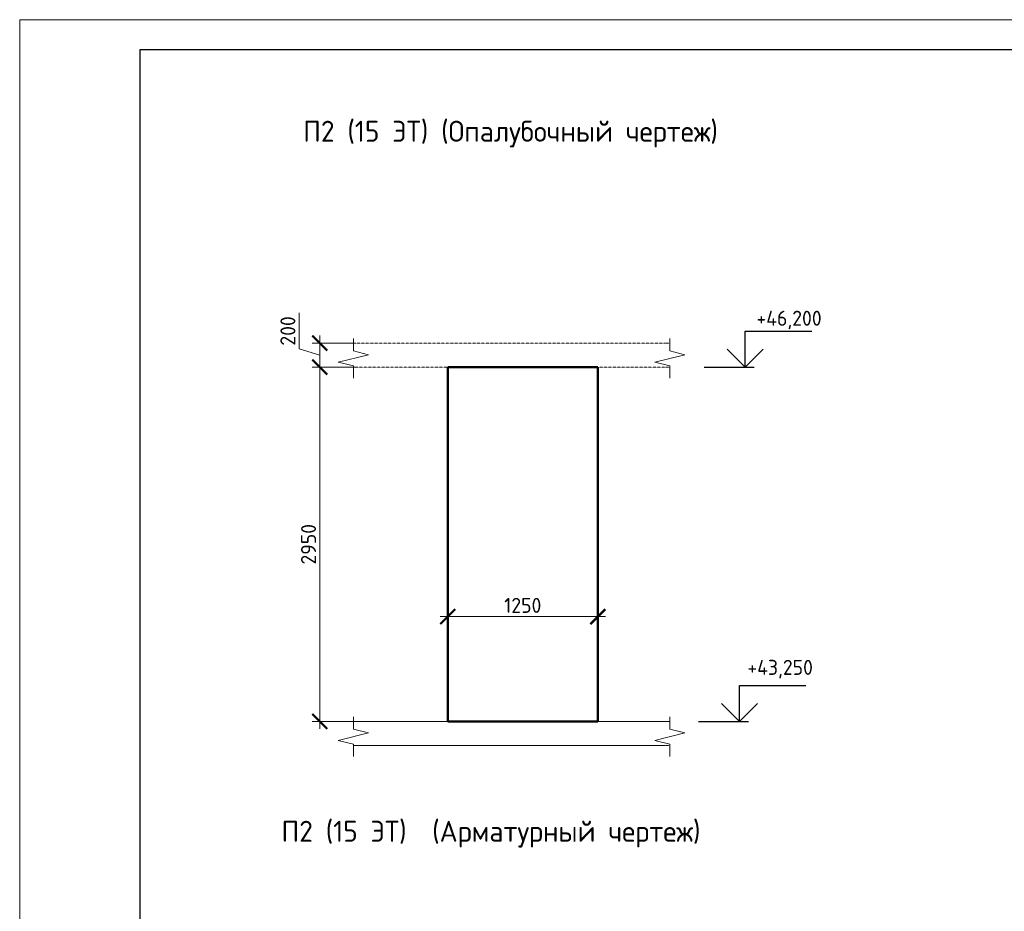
# Model space of a CAD drawing. Header units: millimetres. Extents: x 263826 to 1585445, y -423071 to 70137.
# Tile 58 of 256: x 542900 to 559295, y -382116 to -367266. Entities that reach past the tile are written whole.
import ezdxf

# ---------------------------------------------------------------- set-up
doc = ezdxf.new("R2010")
doc.units = ezdxf.units.MM
doc.linetypes.add('01 Штриховая _4 мм_', pattern=[6, 3.5, -2.5])
for name, color, linetype, lineweight in [('AF_Perekritie', 90, 'Continuous', 18), ('AF_Stena', 90, 'Continuous', 18), ('KR_Fundament', 253, 'Continuous', 18), ('РАЗМЕРЫ', 1, 'Continuous', 9), ('ТОНКИЕ', 7, 'Continuous', 9)]:
    doc.layers.add(name, color=color, linetype=linetype, lineweight=lineweight)
doc.layers.add('ТОЛСТЫЕ_ОСНОВНЫЕ', color=6, linetype='Continuous')
doc.styles.add('GOST-2.304_Type-B', font='GOST_Common.ttf')
doc.dimstyles.new('мой 25', dxfattribs={"dimscale": 100, "dimtxt": 2.5, "dimasz": 2.5, "dimexe": 1.25, "dimexo": 0.625, "dimtad": 1, "dimdec": 0, "dimlfac": 0.5, "dimtxsty": 'GOST-2.304_Type-B', "dimblk": 'ARCHTICK', "dimcen": 2.5, "dimdle": 1.25, "dimaunit": 1, "dimadec": 1, "dimazin": 2, "dimtfac": 1, "dimtdec": 0, "dimtmove": 1, "dimatfit": 3, "dimfxl": 6, "dimfxlon": 1, "dimtfill": 1, "dimlwd": -1, "dimlwe": -1, "dimarcsym": 0})

# ---------------------------------------------------------------- blocks, each defined once
blk = doc.blocks.new('*U46')
at = {"layer": 'ТОЛСТЫЕ_ОСНОВНЫЕ', "color": 6}
blk.add_lwpolyline([(20, 5), (415, 5), (415, 292), (20, 292)], close=True, dxfattribs=at)
at = {"layer": 'ТОНКИЕ'}
blk.add_lwpolyline([(0, 0), (420, 0), (420, 297), (0, 297)], close=True, dxfattribs=at)
blk = doc.blocks.new('_ArchTick')
at = {"color": 0, "linetype": 'ByBlock', "const_width": 0.15}
blk.add_lwpolyline([(-0.5, -0.5), (0.5, 0.5)], dxfattribs=at)
blk = doc.blocks.new('*D1541')
at = {"layer": 'DEFPOINTS', "color": 0, "transparency": 16777216}
for p in [(550027, -375410), (552527, -375410), (552527, -377208)]:
    blk.add_point(p, dxfattribs=at)
at = {"layer": 'РАЗМЕРЫ', "color": 0, "linetype": 'Continuous', "transparency": 16777216}
for p, q in [((550027, -376608), (550027, -377333)), ((552527, -376608), (552527, -377333)), ((549902, -377208), (552652, -377208))]:
    blk.add_line(p, q, dxfattribs=at)
at = {"layer": 'РАЗМЕРЫ', "color": 0, "transparency": 16777216, "xscale": 250, "yscale": 250, "zscale": 250, "rotation": 180}
blk.add_blockref('_ArchTick', (550027, -377208), dxfattribs=at)
at = {"layer": 'РАЗМЕРЫ', "color": 0, "transparency": 16777216, "xscale": 250, "yscale": 250, "zscale": 250}
blk.add_blockref('_ArchTick', (552527, -377208), dxfattribs=at)
at = {"layer": 'РАЗМЕРЫ', "color": 0, "lineweight": 0, "transparency": 16777216, "insert": (551277, -377021), "char_height": 250, "attachment_point": 5, "style": 'GOST-2.304_Type-B', "bg_fill": 3, "box_fill_scale": 1.1, "bg_fill_color": 256, "bg_fill_true_color": 13158600, "bg_fill_transparency": 0}
blk.add_mtext('1250', dxfattribs=at)
blk = doc.blocks.new('*D1572')
at = {"layer": 'DEFPOINTS', "color": 0, "transparency": 16777216}
for p in [(548816, -372653), (547897, -373053), (548816, -373053)]:
    blk.add_point(p, dxfattribs=at)
at = {"layer": 'РАЗМЕРЫ', "color": 0, "linetype": 'Continuous', "transparency": 16777216}
for p, q in [((547554, -372750), (547554, -372150)), ((547897, -372528), (547897, -373178)), ((547897, -372853), (547554, -372750)), ((548497, -372653), (547772, -372653)), ((548497, -373053), (547772, -373053))]:
    blk.add_line(p, q, dxfattribs=at)
at = {"layer": 'РАЗМЕРЫ', "color": 0, "transparency": 16777216, "xscale": 250, "yscale": 250, "zscale": 250}
for p, rotation in [((547897, -372653), 90), ((547897, -373053), 270)]:
    blk.add_blockref('_ArchTick', p, dxfattribs=dict(at, rotation=rotation))
at = {"layer": 'РАЗМЕРЫ', "color": 0, "lineweight": 0, "transparency": 16777216, "insert": (547366, -372450), "char_height": 250, "attachment_point": 5, "rotation": 90, "style": 'GOST-2.304_Type-B', "bg_fill": 3, "box_fill_scale": 1.1, "bg_fill_color": 256, "bg_fill_true_color": 13158600, "bg_fill_transparency": 0}
blk.add_mtext('200', dxfattribs=at)
blk = doc.blocks.new('*D1573')
at = {"layer": 'DEFPOINTS', "color": 0, "transparency": 16777216}
for p in [(548816, -373053), (547897, -378953), (549375, -378953)]:
    blk.add_point(p, dxfattribs=at)
at = {"layer": 'РАЗМЕРЫ', "color": 0, "linetype": 'Continuous', "transparency": 16777216}
for p, q in [((547897, -372928), (547897, -379078)), ((548497, -373053), (547772, -373053)), ((548497, -378953), (547772, -378953))]:
    blk.add_line(p, q, dxfattribs=at)
at = {"layer": 'РАЗМЕРЫ', "color": 0, "transparency": 16777216, "xscale": 250, "yscale": 250, "zscale": 250}
for p, rotation in [((547897, -373053), 90), ((547897, -378953), 270)]:
    blk.add_blockref('_ArchTick', p, dxfattribs=dict(at, rotation=rotation))
at = {"layer": 'РАЗМЕРЫ', "color": 0, "lineweight": 0, "transparency": 16777216, "insert": (547710, -376003), "char_height": 250, "attachment_point": 5, "rotation": 90, "style": 'GOST-2.304_Type-B', "bg_fill": 3, "box_fill_scale": 1.1, "bg_fill_color": 256, "bg_fill_true_color": 13158600, "bg_fill_transparency": 0}
blk.add_mtext('2950', dxfattribs=at)

msp = doc.modelspace()

# ---------------------------------------------------------------- linework, layer by layer
at = {"elevation": 3100}
for points in [[(554982.50291, -373053.32668), (554982.50291, -372453.32668)], [(554982.50291, -372453.32668), (556087.77766, -372453.32668)], [(554982.50291, -373053.32668), (554982.50291, -372453.32668)], [(555282.50291, -372753.32668), (554982.50291, -373053.32668), (554682.50291, -372753.32668)], [(554297.93615, -373053.32668), (555132.50291, -373053.32668)], [(554885.75365, -378353.32668), (555991.0284, -378353.32668)], [(554885.75365, -378953.32668), (554885.75365, -378353.32668)], [(555185.75365, -378653.32668), (554885.75365, -378953.32668), (554585.75365, -378653.32668)], [(554201.1869, -378953.32668), (555035.75365, -378953.32668)]]:
    msp.add_lwpolyline(points, dxfattribs=at)
at = {"layer": 'AF_Perekritie', "linetype": '01 Штриховая _4 мм_', "lineweight": 9}
for p, q in [((553646.73544, -372653.32668, 3100), (548455.90648, -372653.32668, 3100)), ((553646.83466, -372653.32668, 3100), (553728.19103, -372653.32668, 3100)), ((548455.90648, -373053.32668, 3100), (553646.73544, -373053.32668, 3100)), ((553728.19103, -373053.32668, 3100), (553646.83466, -373053.32668, 3100)), ((553646.83466, -378953.32668, 3100), (553728.19103, -378953.32668, 3100)), ((553728.19103, -379353.32668, 3100), (553646.83466, -379353.32668, 3100))]:
    msp.add_line(p, q, dxfattribs=at)
at = {"layer": 'AF_Stena', "lineweight": 50}
for p, q in [((552526.68555, -373053.32668, 3100), (550026.68555, -373053.32668, 3100)), ((550026.68555, -373053.32668, 3100), (550026.68555, -378953.32668, 3100)), ((552526.68555, -378953.32668, 3100), (552526.68555, -373053.32668, 3100)), ((550026.68555, -378953.32668, 3100), (552526.68555, -378953.32668, 3100))]:
    msp.add_line(p, q, dxfattribs=at)
at = {"layer": 'AF_Stena', "lineweight": 20, "elevation": 3100}
for points in [[(548455.90648, -372728.32668), (548455.90648, -372578.32668)], [(553728.19103, -372728.32668), (553728.19103, -372578.32668)], [(548455.90648, -372728.32668), (548455.90648, -372783.32688)], [(548455.90648, -372783.32688), (548705.90648, -372845.82688)], [(553728.19103, -372728.32668), (553728.19103, -372783.32688)], [(553728.19103, -372783.32688), (553978.19103, -372845.82688)], [(548705.90648, -372845.82688), (548205.90648, -372970.82688)], [(548205.90648, -372970.82688), (548455.90648, -373033.32688)], [(553978.19103, -372845.82688), (553478.19103, -372970.82688)], [(553478.19103, -372970.82688), (553728.19103, -373033.32688)], [(548455.90648, -373033.32688), (548455.90648, -373088.32708)], [(548455.90648, -373088.32708), (548455.90648, -373238.32708)], [(553728.19103, -373033.32688), (553728.19103, -373088.32708)], [(553728.19103, -373088.32708), (553728.19103, -373238.32708)], [(553728.19103, -379028.32668), (553728.19103, -378878.32668)], [(553728.19103, -379028.32668), (553728.19103, -379083.32688)], [(553978.19103, -379145.82688), (553478.19103, -379270.82688)], [(553728.19103, -379083.32688), (553978.19103, -379145.82688)], [(548205.90648, -379270.82688), (548455.90648, -379333.32688)], [(548455.90648, -379333.32688), (548455.90648, -379388.32708)], [(553478.19103, -379270.82688), (553728.19103, -379333.32688)], [(553728.19103, -379333.32688), (553728.19103, -379388.32708)], [(548455.90648, -379388.32708), (548455.90648, -379538.32708)], [(553728.19103, -379388.32708), (553728.19103, -379538.32708)]]:
    msp.add_lwpolyline(points, dxfattribs=at)
at = {"layer": 'KR_Fundament', "lineweight": 9}
for p, q in [((553728.19103, -378953.32668, 3100), (548455.90648, -378953.32668, 3100)), ((548455.90648, -379353.32668, 3100), (553646.73544, -379353.32668, 3100))]:
    msp.add_line(p, q, dxfattribs=at)

# ---------------------------------------------------------------- block references
at = {"xscale": 100, "yscale": 100, "zscale": 100}
msp.add_blockref('*U46', (542900.38655, -396966.12651, 3100), dxfattribs=at)

# ---------------------------------------------------------------- texts
at = {"style": 'GOST-2.304_Type-B'}
for s, p in [('+46,200', (555168.42138, -372363.32668, 3100)), ('+43,250', (555017.38776, -378178.44316, 3100))]:
    msp.add_text(s, height=249.999994, dxfattribs=at).set_placement(p)
at = {"layer": 'РАЗМЕРЫ', "char_height": 350, "attachment_point": 5, "style": 'GOST-2.304_Type-B'}
for s, width, insert in [('П2 (15 ЭТ) (Опалубочный чертеж)', 9816.0881275, (551073.61099, -369171.83566, 3100)), ('П2 (15 ЭТ)  (Арматурный чертеж)', 10326.6934546, (550747.84616, -380830.70454, 3100))]:
    msp.add_mtext_dynamic_manual_height_columns(s, width=width, gutter_width=625, heights=[0], dxfattribs=dict(at, insert=insert))

# ---------------------------------------------------------------- next in the draw order: dimensions: what is measured, and where the dimension line sits
at = {"layer": 'РАЗМЕРЫ', "color": 146, "lineweight": 0}
dim = msp.add_linear_dim(base=(547897.40909, -373053.32668, 3100), p1=(548816.37642, -372653.32668, 3100), p2=(548816.37642, -373053.32668, 3100), angle=90, dimstyle='мой 25', dxfattribs=at)
dim.commit()
dim.dimension.update_dxf_attribs({"geometry": '*D1572', "text_midpoint": (547366.15909, -372687.70168, 3100)})
at = {"layer": 'РАЗМЕРЫ', "color": 146, "lineweight": 0, "true_color": 0x006272}
dim = msp.add_linear_dim(base=(552526.68555, -377208.09819, 3100), p1=(550026.68555, -375410.03493, 3100), p2=(552526.68555, -375410.03493, 3100), dimstyle='мой 25', dxfattribs=at)
dim.commit()
dim.dimension.update_dxf_attribs({"geometry": '*D1541', "text_midpoint": (551276.68555, -377020.59819, 3100)})

# ---------------------------------------------------------------- next in the draw order: dimensions: what is measured, and where the dimension line sits
at = {"layer": 'РАЗМЕРЫ', "color": 146, "lineweight": 0}
dim = msp.add_linear_dim(base=(547897.40909, -378953.32668, 3100), p1=(548816.37642, -373053.32668, 3100), p2=(549375.04961, -378953.32668, 3100), angle=90, dimstyle='мой 25', dxfattribs=at)
dim.commit()
dim.dimension.update_dxf_attribs({"geometry": '*D1573', "text_midpoint": (547709.90909, -376003.32668, 3100)})

# ---------------------------------------------------------------- next in the draw order: linework, layer by layer
at = {"layer": 'AF_Stena', "lineweight": 20, "elevation": 3100}
for points in [[(548455.90648, -379028.32668), (548455.90648, -378878.32668)], [(548455.90648, -379028.32668), (548455.90648, -379083.32688)], [(548705.90648, -379145.82688), (548205.90648, -379270.82688)], [(548455.90648, -379083.32688), (548705.90648, -379145.82688)]]:
    msp.add_lwpolyline(points, dxfattribs=at)
at = {"layer": 'KR_Fundament', "lineweight": 9}
msp.add_line((553646.73544, -378953.32668, 3100), (548455.90648, -378953.32668, 3100), dxfattribs=at)

doc.saveas('drawing.dxf')
